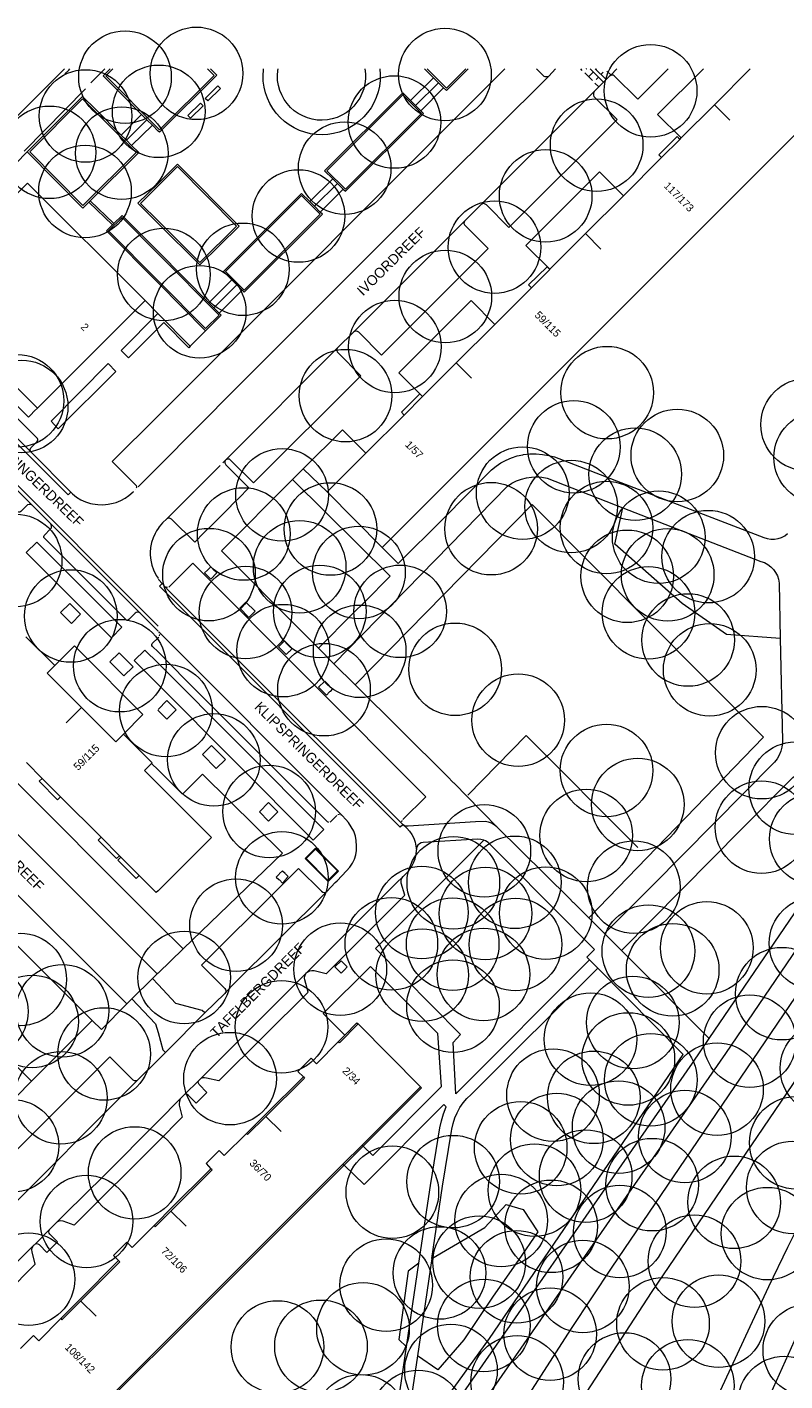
# Model space of a CAD drawing. Header units: metres. Extents: x 134994 to 136506, y 457393 to 459006.
# Tile 161 of 171: x 135982 to 136087, y 458819 to 459006. Entities that reach past the tile are written whole.
import ezdxf
from ezdxf.enums import TextEntityAlignment as Align

# ---------------------------------------------------------------- set-up
doc = ezdxf.new("R2010")
doc.units = ezdxf.units.M
for name, color, linetype, lineweight in [('B-WE-GR-BOOM-S', 250, 'Continuous', 13), ('B-WE-KG_BEBOUWING', 251, 'Continuous', 20), ('B-WE-KG_BEBOUWING TUSSENMUUR', 251, 'Continuous', 5), ('B-WE-KG_HUISNR', 251, 'Continuous', 5), ('B-WE-KG_ONDERGROND_REST', 251, 'Continuous', 5), ('B-WE-KG_STRAATNAAM', 251, 'Continuous', 5)]:
    doc.layers.add(name, color=color, linetype=linetype, lineweight=lineweight)
doc.styles.add('Styledgn000', font='dgn000.shx')

# ---------------------------------------------------------------- blocks, each defined once
blk = doc.blocks.new('SGR-BOOM_02')
blk.add_circle((0, 0), 6.4)

msp = doc.modelspace()

# ---------------------------------------------------------------- linework, layer by layer
at = {"layer": 'B-WE-KG_BEBOUWING', "flags": 128}
for points in [[(136097.16, 459000), (136084.57, 458987.4), (136066.73, 458969.57), (136048.87, 458951.71), (136030.98, 458933.82), (136023.38, 458941.49), (136028.72, 458946.84), (136034.02, 458952.13), (136036.56, 458954.68), (136041.23, 458959.34), (136046.55, 458964.66), (136051.61, 458969.72), (136054.15, 458972.27), (136054.17, 458972.29), (136059.09, 458977.21), (136064.32, 458982.44), (136069.6, 458987.72), (136072.13, 458990.24), (136072.33, 458990.44), (136076.92, 458995.04), (136081.86, 459000)], [(136051.61, 458969.72), (136051.23, 458970.11), (136053.78, 458972.64), (136054.15, 458972.27)], [(135981.73, 458921.48), (135985.71, 458917.5), (135984.88, 458916.68), (135984.65, 458916.45), (135989.41, 458911.69), (135990.5, 458910.6), (135994.17, 458906.94), (135994.28, 458907.06), (135995.22, 458907.99), (135999.18, 458904.03), (135999.1, 458903.95), (135998.27, 458903.13), (135998.13, 458902.98), (136000, 458901.11), (136007.39, 458893.73), (136000, 458886.35), (135999.75, 458886.1), (135997.39, 458888.47), (135994.86, 458891), (135994.67, 458891.2), (135992.12, 458893.74), (135986.52, 458899.34), (135983.98, 458901.89), (135981.8, 458904.07)], [(136024.92, 458865.49), (136025.8, 458866.38), (136027.49, 458868.1), (136027.65, 458867.94), (136025.08, 458865.34), (136024.92, 458865.49), (136021.9, 458862.44), (136021.15, 458863.19), (136019.31, 458861.35), (136020.09, 458860.61)], [(135972.56, 458795.26), (135985.49, 458808.19), (135986.99, 458809.69), (135998.14, 458820.83), (136000, 458822.69), (136008.26, 458830.94), (136010.62, 458833.31), (136023.75, 458846.43), (136025.71, 458848.39), (136028.35, 458851.03), (136036.42, 458859.1), (136036.27, 458859.25), (136028.2, 458851.19), (136025.55, 458848.54), (136023.59, 458846.59), (136010.46, 458833.46), (136008.06, 458831.07), (136000, 458823.01), (135997.98, 458820.99), (135986.84, 458809.85), (135985.34, 458808.35), (135972.4, 458795.42)], [(136012.21, 458852.78), (136009.14, 458849.73), (136008.45, 458850.43), (136006.63, 458848.62), (136007.31, 458847.92), (136001.6, 458842.22), (136000, 458840.62), (135999.44, 458840.06), (135999.6, 458839.9), (136000, 458840.31), (136001.76, 458842.06), (136007.46, 458847.77), (136007.31, 458847.92)], [(135980.97, 458823.04), (135982.79, 458824.86), (135983.52, 458824.14), (135986.55, 458827.19), (135986.71, 458827.02), (135989.31, 458829.64), (135994.7, 458835.05), (135994.53, 458835.22), (135993.82, 458835.93), (135995.66, 458837.76), (135996.4, 458837.02), (135999.44, 458840.06)]]:
    msp.add_lwpolyline(points, dxfattribs=at)
at = {"layer": 'B-WE-KG_BEBOUWING'}
for points in [[(136072.13, 458990.24), (136071.76, 458990.62), (136069.23, 458988.09), (136069.6, 458987.72)], [(136034.02, 458952.13), (136033.64, 458952.51), (136036.19, 458955.05), (136036.56, 458954.68)], [(135983.98, 458901.89), (135983.57, 458901.48), (135986.12, 458898.94), (135986.52, 458899.34)], [(135992.12, 458893.74), (135991.71, 458893.34), (135994.26, 458890.79), (135994.67, 458891.2)], [(135994.86, 458891), (135994.45, 458890.6), (135996.99, 458888.06), (135997.39, 458888.47)], [(136027.65, 458867.94), (136036.27, 458859.25)], [(135986.55, 458827.19), (135989.14, 458829.8), (135994.53, 458835.22)]]:
    msp.add_lwpolyline(points, dxfattribs=at)
at = {"layer": 'B-WE-KG_BEBOUWING', "flags": 128}
for points in [[(135998.2, 458967.95), (135983.34, 458953.1), (135967.09, 458969.36), (135981.95, 458984.21)], [(136012.21, 458852.78), (136014.75, 458855.31), (136020.09, 458860.61), (136020.25, 458860.45), (136014.91, 458855.15), (136012.37, 458852.63)]]:
    msp.add_lwpolyline(points, close=True, dxfattribs=at)
at = {"layer": 'B-WE-KG_BEBOUWING TUSSENMUUR'}
for p, q in [((136076.93, 458995.04), (136079.05, 458992.92)), ((136059.09, 458977.21), (136061.21, 458975.08)), ((136041.23, 458959.34), (136043.35, 458957.22)), ((135989.41, 458911.69), (135987.29, 458909.57)), ((136014.91, 458855.15), (136017.04, 458853.05)), ((136001.74, 458842.07), (136003.88, 458839.97)), ((135989.3, 458829.64), (135991.43, 458827.52))]:
    msp.add_line(p, q, dxfattribs=at)
at = {"layer": 'B-WE-KG_ONDERGROND_REST'}
for p, q in [((135992.63, 459000), (135990.72, 458998.07)), ((135993.39, 459000), (135992.43, 458999.03)), ((135992.43, 458999.03), (135993.39, 459000)), ((136047.92, 459000), (136000, 458952.04)), ((136036.84, 459000), (136038.06, 458998.77)), ((136042.89, 459000), (136039.86, 458996.98)), ((136039.86, 458996.98), (136042.89, 459000)), ((136054.96, 459000), (136054.01, 458999)), ((136058.64, 458999.78), (136058.43, 459000)), ((136060.05, 458998.38), (136058.99, 458999.43)), ((136059.21, 459000), (136059.14, 458999.93)), ((136060.17, 458999.55), (136059.52, 458998.91)), ((136061.58, 458998.15), (136059.73, 459000)), ((136060.43, 459000), (136061.93, 458998.51)), ((136060.53, 458999.91), (136060.62, 459000)), ((136061.23, 458999.21), (136061.55, 458999.53)), ((136062.05, 458999.67), (136062.57, 458999.15)), ((136069.27, 458998.74), (136070.5, 459000)), ((135992.43, 458999.03), (135994.29, 458997.16)), ((135992.43, 458999.03), (135994.29, 458997.16)), ((136034.9, 458995.61), (136038.06, 458998.77)), ((136035.61, 458994.91), (136038.77, 458998.07)), ((136038.06, 458998.77), (136038.77, 458998.07)), ((136038.77, 458998.07), (136039.48, 458997.35)), ((136060.93, 458997.5), (136060.4, 458998.03)), ((136060.87, 458998.85), (136060.55, 458998.53)), ((135989.97, 458997.23), (135981.48, 458988.61)), ((135981.9, 458988.52), (135989.56, 458996.19)), ((135981.9, 458988.52), (135989.56, 458996.19)), ((135989.56, 458996.19), (135991.4, 458994.36)), ((135989.56, 458996.19), (135991.4, 458994.36)), ((135994.29, 458997.16), (135997.73, 458993.69)), ((136036.32, 458994.19), (136039.48, 458997.35)), ((136039.48, 458997.35), (136039.86, 458996.98)), ((136039.48, 458997.35), (136039.86, 458996.98)), ((136060.27, 458996.84), (136044.66, 458981.26)), ((135991.4, 458994.36), (135994.92, 458990.84)), ((136025.89, 458983.06), (136036.69, 458993.82)), ((136025.89, 458983.06), (136036.69, 458993.82)), ((136035.61, 458994.91), (136034.9, 458995.61)), ((136036.32, 458994.19), (136035.61, 458994.91)), ((136036.69, 458993.82), (136036.32, 458994.19)), ((136036.69, 458993.82), (136036.32, 458994.19)), ((135997.73, 458993.69), (135994.92, 458990.84)), ((135995.64, 458990.12), (135998.46, 458992.95)), ((135996.35, 458989.41), (135999.21, 458992.2)), ((135997.73, 458993.69), (135998.46, 458992.95)), ((135998.46, 458992.95), (135999.21, 458992.2)), ((135999.21, 458992.2), (136000, 458991.4)), ((135994.92, 458990.84), (135995.64, 458990.12)), ((135995.64, 458990.12), (135996.35, 458989.41)), ((136020.97, 458981.64), (136024.14, 458984.8)), ((136024.14, 458984.8), (136024.8, 458984.15)), ((136021.62, 458980.99), (136024.8, 458984.15)), ((136022.43, 458980.19), (136025.61, 458983.35)), ((136024.8, 458984.15), (136025.61, 458983.35)), ((136025.61, 458983.35), (136025.89, 458983.06)), ((136025.61, 458983.35), (136025.89, 458983.06)), ((135990.61, 458981.74), (135990.43, 458981.56)), ((135993.72, 458978.43), (135990.43, 458981.56)), ((135993.9, 458978.6), (135990.61, 458981.74)), ((136021.62, 458980.99), (136020.97, 458981.64)), ((136022.43, 458980.19), (136021.62, 458980.99)), ((136042.4, 458978.98), (136044.66, 458981.26)), ((136011.89, 458969.11), (136022.71, 458979.91)), ((136011.89, 458969.11), (136022.71, 458979.91)), ((136022.71, 458979.91), (136022.43, 458980.19)), ((136022.71, 458979.91), (136022.43, 458980.19)), ((136042.4, 458978.98), (136027.03, 458963.59)), ((135993.72, 458978.43), (135993.9, 458978.6)), ((136007.02, 458967.65), (136000, 458974.72)), ((136000, 458970.42), (136006.58, 458963.79)), ((136007.02, 458967.65), (136010.19, 458970.82)), ((136007.7, 458966.96), (136010.88, 458970.13)), ((136010.19, 458970.82), (136010.88, 458970.13)), ((136010.88, 458970.13), (136011.61, 458969.39)), ((135999.96, 458966.17), (135998.2, 458967.95)), ((136007.02, 458967.65), (136007.7, 458966.96)), ((136008.43, 458966.22), (136011.61, 458969.39)), ((136011.61, 458969.39), (136011.89, 458969.11)), ((136011.61, 458969.39), (136011.89, 458969.11)), ((136000, 458966.14), (135999.96, 458966.17)), ((136004.45, 458961.65), (136000, 458966.14)), ((136008.71, 458965.94), (136006.58, 458963.79)), ((136008.71, 458965.94), (136006.58, 458963.79)), ((136007.7, 458966.96), (136008.43, 458966.22)), ((136008.71, 458965.94), (136008.43, 458966.22)), ((136008.43, 458966.22), (136008.71, 458965.94)), ((135987.57, 458941.08), (135963.56, 458965.11)), ((135982.44, 458946.99), (135965.2, 458964.22)), ((136006.58, 458963.79), (136004.45, 458961.65)), ((136027.03, 458963.59), (136024.81, 458961.4)), ((135961.51, 458960.74), (135982.58, 458939.66)), ((135961.97, 458961), (136000, 458922.93)), ((136024.81, 458961.4), (136009.38, 458945.95)), ((135982.37, 458952.1), (135982.94, 458952.69)), ((135982.94, 458952.69), (135983.34, 458953.1)), ((135987.92, 458941.46), (135982.44, 458946.99)), ((135993.66, 458945.7), (135994.29, 458945.08)), ((136008.6, 458945.16), (136007.6, 458944.16)), ((136009.33, 458945.9), (136008.95, 458945.51)), ((136009.33, 458945.9), (136009.38, 458945.95)), ((135994.29, 458945.08), (135995.29, 458944.07)), ((136000, 458944.96), (135997.25, 458942.21)), ((136007.6, 458944.16), (136004.79, 458941.35)), ((136018.59, 458943.22), (136020.06, 458944.69)), ((136023.38, 458941.49), (136020.06, 458944.69)), ((135987.92, 458941.46), (135987.57, 458941.08)), ((135996.62, 458941.57), (135996.55, 458941.5)), ((135996.88, 458941.82), (135996.89, 458941.83)), ((135997, 458942.13), (135996.99, 458942.03)), ((136011.1, 458940.6), (136012.57, 458942.07)), ((135982.58, 458939.66), (135985.16, 458937.07)), ((136003.79, 458940.34), (136001.23, 458937.77)), ((136004.79, 458941.35), (136003.79, 458940.34)), ((136007.35, 458936.83), (136010.1, 458939.59)), ((136010.1, 458939.59), (136010.11, 458939.6)), ((136010.11, 458939.6), (136010.56, 458940.06)), ((136010.56, 458940.06), (136010.63, 458940.13)), ((136010.63, 458940.13), (136011.1, 458940.6)), ((135985.16, 458937.07), (135997.53, 458924.71)), ((136006.34, 458935.82), (136007.35, 458936.83)), ((136004.82, 458931.63), (136001.64, 458928.46)), ((136037.03, 458899.35), (136004.82, 458931.63)), ((136006.82, 458930.67), (136006.89, 458930.74)), ((136007.52, 458930.89), (136007.59, 458930.82)), ((136000.55, 458928.84), (136000.94, 458928.42)), ((136001.49, 458927.84), (136000.94, 458928.42)), ((136001.3, 458928.29), (136001.11, 458928.32)), ((136001.64, 458928.46), (136001.49, 458928.34)), ((136006.76, 458929.97), (136006.69, 458930.05)), ((136009.64, 458919.68), (136001.49, 458927.84)), ((136000, 458922.23), (135997.53, 458924.71)), ((136000, 458921.33), (136000.09, 458921.43)), ((136000.1, 458922.13), (136025.43, 458896.75)), ((136000.2, 458921.98), (136000.1, 458922.13)), ((136000.2, 458921.59), (136000.24, 458921.78)), ((135962.68, 458919.11), (136000, 458881.71)), ((135989.07, 458919.59), (135990.08, 458918.58)), ((136003.85, 458915.49), (136000, 458919.37)), ((136033.82, 458895.5), (136009.64, 458919.68)), ((136017.24, 458919.47), (136017.17, 458919.55)), ((136018, 458920.39), (136018.07, 458920.32)), ((136018.15, 458919.45), (136018.08, 458919.38)), ((136022.2, 458919.91), (136024.32, 458917.73)), ((135985.71, 458917.5), (135986.88, 458918.65)), ((135986.88, 458918.65), (135986.95, 458918.72)), ((135990.08, 458918.58), (135993, 458915.65)), ((136000, 458917.8), (136022.92, 458894.84)), ((136024.32, 458917.73), (136027.26, 458914.83)), ((135999.89, 458874.84), (135959.15, 458915.54)), ((135993, 458915.65), (135994, 458914.64)), ((136023.43, 458895.9), (136003.85, 458915.49)), ((136021.45, 458893.35), (136000, 458914.87)), ((136022.87, 458913.82), (136022.8, 458913.89)), ((136023.63, 458914.73), (136023.7, 458914.66)), ((136023.77, 458913.91), (136023.7, 458913.84)), ((136001.23, 458912.64), (136000, 458911.4)), ((136002.51, 458911.35), (136001.23, 458912.64)), ((136000, 458911.29), (136001.22, 458910.07)), ((136001.22, 458910.07), (136002.51, 458911.35)), ((135957.86, 458908.41), (135995.68, 458870.7)), ((135954.7, 458904.55), (135990.9, 458868.42)), ((136040.85, 458901.29), (136039.97, 458902.18)), ((136040.92, 458901.22), (136040.85, 458901.29)), ((136044.56, 458897.5), (136040.92, 458901.22)), ((136033.85, 458896.19), (136037.03, 458899.35)), ((136024.71, 458896.76), (136023.85, 458895.9)), ((136025.06, 458896.9), (136024.86, 458896.86)), ((136025.43, 458896.75), (136025.26, 458896.86)), ((136025.95, 458896.19), (136025.43, 458896.75)), ((136044.63, 458897.43), (136044.56, 458897.5)), ((136045.85, 458896.19), (136044.63, 458897.43)), ((136022.92, 458894.84), (136021.45, 458893.35)), ((136023.59, 458895.81), (136023.43, 458895.9)), ((136023.85, 458895.9), (136023.73, 458895.82)), ((136033.7, 458895.88), (136033.76, 458896.07)), ((136033.82, 458895.5), (136033.72, 458895.67)), ((136033.86, 458895.46), (136033.84, 458895.48)), ((136045.92, 458896.12), (136045.85, 458896.19)), ((136046.83, 458895.2), (136045.92, 458896.12)), ((136056.87, 458885.26), (136046.83, 458895.2)), ((136045.05, 458893.33), (136030.07, 458878.35)), ((136020.46, 458890.8), (136021.76, 458892.11)), ((136021.76, 458892.11), (136024.8, 458889.09)), ((136023.49, 458887.78), (136020.46, 458890.8)), ((136024.8, 458889.09), (136023.49, 458887.78)), ((136016.7, 458887.91), (136016.77, 458887.84)), ((136016.8, 458888.72), (136016.73, 458888.65)), ((136017.62, 458888.69), (136017.55, 458888.76)), ((136017.56, 458887.82), (136017.63, 458887.89)), ((136006.02, 458876.05), (136016.77, 458886.8)), ((136056.87, 458885.26), (136057.34, 458884.79)), ((136057.34, 458884.79), (136057.41, 458884.72)), ((136057.41, 458884.72), (136057.89, 458884.26)), ((136057.89, 458884.26), (136059.55, 458882.62)), ((136003.48, 458878.31), (136000, 458881.71)), ((136058.05, 458880.53), (136057.05, 458881.54)), ((136059.55, 458882.62), (136061.71, 458880.44)), ((136060.34, 458878.23), (136058.05, 458880.53)), ((136061.71, 458880.44), (136064.05, 458878.09)), ((136000, 458874.95), (136003.48, 458878.31)), ((136064.05, 458878.09), (136076.17, 458865.9)), ((136025.88, 458876.09), (136025.81, 458876.16)), ((136060.8, 458875.65), (136059.64, 458876.81)), ((135967.07, 458875.38), (135982.51, 458860)), ((135996.39, 458871.41), (135999.23, 458874.2)), ((135999.89, 458874.84), (135999.23, 458874.2)), ((136000, 458873.37), (135999.23, 458874.2)), ((136000, 458874.95), (135999.89, 458874.84)), ((136005.76, 458860.25), (136020.53, 458875)), ((136025.95, 458875.6), (136026.02, 458875.67)), ((136072.61, 458863.73), (136060.8, 458875.65)), ((136006.46, 458869.45), (136009.25, 458872.16)), ((135996.39, 458871.41), (135995.68, 458870.7)), ((135982.51, 458860), (135990.9, 458868.42)), ((136006.46, 458869.45), (136001.03, 458864)), ((136073.9, 458862.51), (136076.17, 458865.9)), ((135997.13, 458860.1), (136000, 458862.97)), ((136000, 458862.97), (136001.03, 458864)), ((135940.54, 458803.49), (135997.13, 458860.1)), ((135980.39, 458857.85), (135982.51, 458860)), ((136003.66, 458858.17), (136005.64, 458860.13)), ((136005.64, 458860.13), (136005.76, 458860.25)), ((136000, 458854.51), (136003.07, 458857.57)), ((136003.07, 458857.57), (136003.14, 458857.68)), ((136005.27, 458856.97), (136006.76, 458858.44)), ((136028.2, 458851.19), (136028.35, 458851.03)), ((136025.55, 458848.54), (136025.71, 458848.39)), ((135985.77, 458840.3), (135985.04, 458839.55)), ((135985.92, 458840.45), (135985.77, 458840.3)), ((135985.04, 458839.55), (135982.95, 458837.46)), ((135982.73, 458837.24), (135968.41, 458822.94)), ((135984.62, 458836.31), (135986.12, 458837.81)), ((136034.36, 458823.28), (136036.07, 458834.86)), ((136037.86, 458835.5), (136035.87, 458822.05))]:
    msp.add_line(p, q, dxfattribs=at)
at = {"layer": 'B-WE-KG_ONDERGROND_REST', "flags": 128}
for points in [[(135987.07, 459000), (135977.02, 458989.98), (135966.05, 458979), (135964.9, 458977.83)], [(135987.11, 458999.3), (135987.65, 458999.83), (135987.82, 459000)], [(136000, 458991.76), (135992.78, 458999.03), (135993.74, 459000)], [(136007.27, 459000), (136008.14, 458999.12), (136000.18, 458991.22), (136000, 458991.4)], [(136006.83, 459000), (136007.74, 458999.08), (136000.18, 458991.58), (136000, 458991.76)], [(136000, 458753.83), (136010.93, 458768.71), (136037.63, 458805), (136078.49, 458863.84), (136113, 458914.57), (136141.45, 458956.34), (136144.1, 458960.12), (136147.62, 458965.27), (136151.08, 458970.47), (136154.47, 458975.71), (136157.79, 458980.99), (136161.04, 458986.32), (136169.12, 459000)], [(136030.66, 459000), (136030.72, 458999.2), (136030.7, 458998.39), (136030.6, 458997.59), (136030.42, 458996.81), (136030.17, 458996.04), (136029.84, 458995.31), (136029.44, 458994.61), (136028.97, 458993.96), (136028.44, 458993.35), (136027.86, 458992.8), (136027.22, 458992.31), (136026.53, 458991.89), (136025.81, 458991.53), (136025.05, 458991.25), (136024.27, 458991.05), (136023.48, 458990.92), (136022.68, 458990.88), (136021.87, 458990.91), (136021.07, 458991.03), (136020.29, 458991.22), (136019.53, 458991.49), (136018.8, 458991.83), (136018.11, 458992.24), (136017.47, 458992.72), (136016.87, 458993.26), (136016.33, 458993.86), (136015.86, 458994.51), (136015.45, 458995.2), (136015.11, 458995.93), (136014.84, 458996.69), (136014.65, 458997.47), (136014.54, 458998.27), (136014.51, 458999.08), (136014.56, 458999.88), (136014.57, 459000)], [(136028.6, 459000), (136028.68, 458999.31), (136028.67, 458998.61), (136028.59, 458997.92), (136028.43, 458997.24), (136028.19, 458996.58), (136027.88, 458995.96), (136027.5, 458995.37), (136027.05, 458994.84), (136026.55, 458994.35), (136025.99, 458993.93), (136025.39, 458993.58), (136024.75, 458993.29), (136024.09, 458993.08), (136023.4, 458992.95), (136022.7, 458992.9), (136022.01, 458992.92), (136021.32, 458993.03), (136020.64, 458993.22), (136020, 458993.48), (136019.38, 458993.81), (136018.81, 458994.21), (136018.29, 458994.67), (136017.83, 458995.2), (136017.42, 458995.77), (136017.09, 458996.38), (136016.83, 458997.02), (136016.64, 458997.7), (136016.53, 458998.39), (136016.5, 458999.08), (136016.55, 458999.78), (136016.58, 459000)], [(136037.19, 459000), (136039.86, 458997.33), (136042.54, 459000)], [(136041.36, 458790.34), (136054.05, 458809.02), (136057.52, 458814.36), (136068.22, 458830.78), (136139.91, 458936.35), (136148.32, 458948.87), (136158.92, 458964.96), (136162.34, 458970.16), (136182.78, 459000)], [(136048.44, 458812.38), (136049.58, 458814.05), (136057.14, 458825.82), (136062.78, 458834.3), (136137.31, 458944.13), (136143.89, 458954.03), (136150.23, 458964), (136174.79, 459000)], [(136052.32, 459000), (136053.32, 458999), (136053.46, 458998.96), (136053.73, 458998.94), (136054.01, 458999)], [(136063.42, 459000), (136062.58, 458999.14)], [(136075.4, 459000), (136069.06, 458993.66), (136072.33, 458990.44)], [(136054.01, 458999), (136039.27, 458984.34), (136010.86, 458955.91), (136000, 458944.96)], [(136006.52, 458995.9), (136008.26, 458997.63), (136008.61, 458997.27), (136006.88, 458995.55), (136006.52, 458995.9)], [(136060.93, 458997.5), (136062.45, 458999.01)], [(136062.58, 458999.14), (136062.45, 458999.01)], [(136069.27, 458998.74), (136066.31, 458995.79), (136063.07, 458999.02), (136062.89, 458999.1), (136062.7, 458999.12), (136062.51, 458999.05), (136062.45, 458999.01)], [(135982.26, 458988.52), (135989.56, 458995.84), (135996.98, 458988.43), (135989.61, 458981.09), (135982.26, 458988.52)], [(136034.9, 458995.61), (136033.83, 458996.68), (136023.03, 458985.91), (136024.14, 458984.8)], [(136023.31, 458985.91), (136025.89, 458983.35), (136036.4, 458993.82), (136033.83, 458996.4), (136023.31, 458985.91)], [(136060.27, 458996.84), (136060.19, 458996.61), (136060.19, 458996.36), (136060.24, 458996.19), (136063.46, 458992.97), (136048.51, 458978.05), (136045.38, 458981.17), (136045.22, 458981.3), (136045.03, 458981.36), (136044.83, 458981.34), (136044.66, 458981.26)], [(136060.27, 458996.84), (136060.93, 458997.5)], [(136004.13, 458993.53), (136005.87, 458995.26), (136006.22, 458994.9), (136004.48, 458993.17), (136004.13, 458993.53)], [(135981.9, 458988.52), (135978.72, 458985.25), (135967.11, 458973.69)], [(135981.9, 458988.52), (135989.61, 458980.74), (135990.43, 458981.56)], [(135990.61, 458981.74), (135997.33, 458988.43), (135996.35, 458989.41)], [(136000, 458978.63), (136005.79, 458972.88), (136011.21, 458978.25), (136002.7, 458986.83), (136000, 458984.15)], [(136000, 458978.98), (136005.79, 458973.23), (136010.86, 458978.25), (136002.7, 458986.48), (136000, 458983.8)], [(136076.17, 458865.9), (136105.98, 458909.64), (136138.48, 458957.42), (136142.16, 458962.7), (136145.76, 458968.01), (136149.3, 458973.37), (136152.77, 458978.77), (136156.18, 458984.22), (136158.37, 458987.8)], [(136064.32, 458982.44), (136061.04, 458985.75), (136050.85, 458975.59), (136054.17, 458972.29)], [(136000, 458978.63), (135997.21, 458981.4), (136000, 458984.15)], [(136000, 458978.98), (135997.57, 458981.39), (136000, 458983.8)], [(136020.97, 458981.64), (136019.85, 458982.76), (136009.05, 458971.97), (136010.19, 458970.82)], [(136009.33, 458971.97), (136011.89, 458969.39), (136022.43, 458979.91), (136019.85, 458982.48), (136009.33, 458971.97)], [(136000, 458970.7), (135993.17, 458977.58), (135995.02, 458979.46), (136000, 458974.44)], [(136000, 458974.72), (135995.02, 458979.74), (135993.9, 458978.6)], [(136042.4, 458978.98), (136042.31, 458978.81), (136042.29, 458978.61), (136042.36, 458978.43), (136042.48, 458978.29), (136045.64, 458975.16), (136030.89, 458960.39), (136027.74, 458963.6), (136027.57, 458963.7), (136027.37, 458963.74), (136027.17, 458963.69), (136027.03, 458963.59)], [(136000, 458970.42), (135992.89, 458977.58), (135993.72, 458978.43)], [(136000, 458970.7), (136006.58, 458964.07), (136008.43, 458965.94), (136000, 458974.44)], [(136046.55, 458964.66), (136043.26, 458967.96), (136033.27, 458957.96), (136036.56, 458954.68)], [(135999.96, 458966.17), (135994.89, 458961.07), (135995.91, 458960.04), (136000, 458964.13)], [(135982.44, 458946.99), (135982.35, 458947.17), (135982.34, 458947.38), (135982.4, 458947.58), (135982.46, 458947.66), (135983.29, 458948.48), (135983.37, 458948.6), (135983.38, 458948.75), (135983.32, 458948.88), (135967.12, 458965.11), (135967.01, 458965.2), (135966.86, 458965.21), (135966.73, 458965.15), (135965.87, 458964.25), (135965.7, 458964.14), (135965.51, 458964.11), (135965.31, 458964.15), (135965.2, 458964.22)], [(136004.45, 458961.65), (136004.24, 458961.44), (136000.79, 458964.92), (136000, 458964.13)], [(135982.58, 458939.66), (135982.38, 458939.74), (135982.16, 458939.76), (135981.95, 458939.69), (135981.88, 458939.64), (135981.02, 458938.78), (135980.9, 458938.7), (135980.76, 458938.69), (135980.62, 458938.75), (135977.04, 458942.32), (135960.64, 458958.77), (135960.55, 458958.89), (135960.54, 458959.03), (135960.64, 458959.19), (135961.49, 458960.04), (135961.61, 458960.2), (135961.65, 458960.39), (135961.61, 458960.59), (135961.51, 458960.74)], [(136024.81, 458961.4), (136024.72, 458961.23), (136024.7, 458961.04), (136024.76, 458960.86), (136024.85, 458960.76), (136028.02, 458957.56), (136013.21, 458942.76), (136010.03, 458945.9), (136009.86, 458946.01), (136009.67, 458946.04), (136009.47, 458946), (136009.38, 458945.95)], [(135985.2, 458951.3), (135986.21, 458950.21), (135994.16, 458958.15), (135993.12, 458959.24), (135985.2, 458951.3)], [(135980.04, 458953.86), (135982.08, 458951.81), (135982.37, 458952.1)], [(136000, 458952.04), (135993.66, 458945.7)], [(136020.06, 458944.69), (136025.49, 458950.09), (136028.72, 458946.84)], [(136009.33, 458945.9), (136009.24, 458945.72), (136009.23, 458945.53), (136009.3, 458945.35), (136009.38, 458945.25), (136012.57, 458942.07)], [(136030.98, 458933.82), (136033.17, 458931.58), (136039.39, 458937.78), (136046.11, 458944.53), (136046.73, 458945.05), (136047.39, 458945.51), (136048.1, 458945.9), (136048.85, 458946.22), (136049.62, 458946.47), (136050.41, 458946.64), (136050.52, 458946.66), (136051.4, 458946.75), (136052.28, 458946.75), (136053.16, 458946.68), (136054.03, 458946.53), (136054.79, 458946.33), (136063.95, 458942.82), (136083.72, 458935.19), (136084.2, 458935.04), (136084.7, 458934.96), (136085.2, 458934.96), (136085.7, 458935.04), (136086.18, 458935.2), (136086.63, 458935.44), (136087.03, 458935.74)], [(135995.29, 458944.07), (135996.83, 458942.54), (135996.95, 458942.39), (135997.01, 458942.2), (135997, 458942.13)], [(136024.32, 458917.73), (136048.32, 458942.29), (136048.92, 458942.69), (136049.56, 458943.02), (136050.23, 458943.27), (136050.92, 458943.45), (136051.64, 458943.55), (136052.35, 458943.58), (136053.07, 458943.52), (136053.77, 458943.38), (136064.25, 458939.31)], [(135987.92, 458941.46), (135988.18, 458941.22), (135988.74, 458940.79), (135989.34, 458940.42), (135989.98, 458940.13), (135990.64, 458939.91), (135990.95, 458939.84), (135991.66, 458939.74), (135992.37, 458939.72), (135993.08, 458939.79), (135993.77, 458939.93), (135994.2, 458940.05), (135994.83, 458940.29), (135995.43, 458940.61), (135995.98, 458940.99), (135996.55, 458941.5)], [(136022.2, 458919.91), (136019.77, 458922.29), (136008.78, 458933.34), (136018.59, 458943.22)], [(136022.2, 458919.91), (136027.02, 458924.76), (136028.52, 458926.23), (136032.09, 458929.87), (136018.59, 458943.22)], [(136059.55, 458882.62), (136083.7, 458907.57), (136051.71, 458939.78), (136027.26, 458914.83)], [(136001.23, 458937.77), (136000.63, 458937.2), (136000.17, 458936.68), (136000, 458936.44)], [(136006.34, 458935.82), (136005.06, 458934.54), (136001.86, 458937.72), (136001.77, 458937.79), (136001.6, 458937.86), (136001.4, 458937.85), (136001.23, 458937.77)], [(136086, 458921.21), (136078.56, 458921.76), (136072.46, 458926.07), (136063.16, 458934.28), (136064.25, 458939.31)], [(136064.25, 458939.31), (136083.33, 458931.89), (136083.83, 458931.72), (136084.29, 458931.47), (136084.7, 458931.16), (136085.07, 458930.79), (136085.37, 458930.37), (136085.61, 458929.91), (136085.77, 458929.42), (136085.85, 458928.9), (136085.85, 458928.88), (136086, 458921.21)], [(135997.53, 458924.71), (135997.37, 458924.82), (135997.17, 458924.85), (135996.98, 458924.81), (135996.83, 458924.71), (135995.96, 458923.84), (135995.84, 458923.75), (135995.7, 458923.74), (135995.57, 458923.81), (135984.29, 458935.09), (135984.2, 458935.21), (135984.19, 458935.35), (135984.26, 458935.48), (135985.14, 458936.37), (135985.25, 458936.55), (135985.28, 458936.76), (135985.23, 458936.96), (135985.16, 458937.07)], [(136000, 458936.44), (135999.77, 458936.11), (135999.58, 458935.77), (135999.3, 458935.14), (135999.09, 458934.48), (135998.96, 458933.8), (135998.91, 458933.11), (135998.92, 458932.77), (135998.99, 458932.07), (135999.14, 458931.39), (135999.36, 458930.72), (135999.76, 458929.92), (136000, 458929.55)], [(135981.78, 458933.13), (135983.23, 458934.57), (135995.01, 458922.78), (135993.55, 458921.32), (135981.78, 458933.13)], [(136006.82, 458930.67), (136006.44, 458930.29), (136006.69, 458930.05)], [(136007.59, 458930.82), (136008.12, 458930.29), (136007.29, 458929.44), (136006.76, 458929.97)], [(136006.89, 458930.74), (136007.28, 458931.13), (136007.52, 458930.89)], [(136000, 458929.54), (136000.12, 458929.36), (136000.55, 458928.84)], [(136033.84, 458895.48), (136033.47, 458895.12), (136000.18, 458928.45), (136000.55, 458928.84)], [(135986.52, 458924.81), (135987.8, 458926.08), (135989.3, 458924.58), (135988.03, 458923.31), (135986.52, 458924.81)], [(136011.31, 458925.43), (136012.14, 458926.26), (136013.41, 458925), (136012.57, 458924.14), (136011.31, 458925.43)], [(136000, 458919.37), (135999.23, 458920.14), (135999.14, 458920.26), (135999.13, 458920.4), (135999.2, 458920.53), (136000, 458921.33)], [(136018, 458920.39), (136017.48, 458920.89), (136016.66, 458920.06), (136017.17, 458919.55)], [(136086, 458921.21), (136086.34, 458907.14), (136086.33, 458906.8), (136086.25, 458906.21), (136086.1, 458905.64), (136085.87, 458905.1), (136085.57, 458904.59), (136085.2, 458904.12), (136068.36, 458887.09), (136061.71, 458880.44)], [(135986.95, 458918.72), (135988.46, 458920.2), (135989.07, 458919.59)], [(135993.34, 458917.98), (135994.64, 458919.26), (135996.55, 458917.33), (135995.27, 458916.05), (135993.34, 458917.98)], [(135996.7, 458918.18), (135998.18, 458919.62), (136000, 458917.8)], [(136017.24, 458919.47), (136017.71, 458919.01), (136018.08, 458919.38)], [(136018.07, 458920.32), (136018.55, 458919.84), (136018.15, 458919.45)], [(136000, 458914.87), (135996.7, 458918.18)], [(136023.63, 458914.73), (136023.05, 458915.31), (136022.2, 458914.49), (136022.8, 458913.89)], [(135994, 458914.64), (135997.89, 458910.74), (135995.22, 458907.99)], [(136022.87, 458913.82), (136023.27, 458913.41), (136023.7, 458913.84)], [(136023.7, 458914.66), (136024.11, 458914.25), (136023.77, 458913.91)], [(136027.26, 458914.83), (136039.97, 458902.18)], [(135999.95, 458911.35), (136000, 458911.29)], [(136066.32, 458892.33), (136050.89, 458907.81), (136042.83, 458899.56)], [(136006.12, 458905.18), (136007.39, 458906.45), (136009.33, 458904.52), (136008.05, 458903.24), (136006.12, 458905.18)], [(136000, 458903.06), (135999.1, 458903.95)], [(136064.05, 458878.09), (136080.72, 458894.91), (136087.76, 458902.02), (136088.15, 458902.34), (136088.58, 458902.58), (136089.05, 458902.76), (136089.55, 458902.86), (136090.05, 458902.88), (136090.31, 458902.86), (136097.85, 458901.16), (136099.65, 458903.78), (136096.55, 458904.57)], [(136003.48, 458878.31), (136017.2, 458891.57), (136006.15, 458902.48), (136003.39, 458899.7), (136000, 458903.06)], [(136014, 458897.26), (136015.28, 458898.55), (136016.57, 458897.26), (136015.28, 458895.98), (136014, 458897.26)], [(136023.32, 458886.26), (136024.49, 458887.49), (136024.75, 458887.73), (136026.07, 458889.1), (136026.5, 458889.6), (136026.86, 458890.15), (136027.15, 458890.73), (136027.32, 458891.31), (136027.42, 458891.9), (136027.44, 458892.51), (136027.4, 458893.28), (136027.29, 458893.88), (136027.06, 458894.58), (136026.71, 458895.2), (136026.31, 458895.78), (136025.95, 458896.19)], [(136046.83, 458895.2), (136046.48, 458895.48), (136046.09, 458895.7), (136045.67, 458895.85), (136045.23, 458895.92), (136043.89, 458895.9), (136034.59, 458895.26), (136034.31, 458895.26), (136034.05, 458895.34), (136033.86, 458895.46)], [(136033.86, 458895.46), (136034.38, 458894.99), (136034.77, 458894.58), (136035.09, 458894.12), (136035.35, 458893.61), (136035.53, 458893.08), (136035.64, 458892.52), (136035.71, 458892.03)], [(136045.05, 458893.33), (136044.61, 458893.44), (136044.15, 458893.48), (136036.65, 458893.02), (136036.37, 458892.97), (136036.12, 458892.84), (136035.92, 458892.64), (136035.78, 458892.4), (136035.72, 458892.13), (136035.71, 458892.03)], [(136057.05, 458881.54), (136045.65, 458893.01), (136045.26, 458893.24), (136045.05, 458893.33)], [(136020.32, 458890.81), (136021.76, 458892.26), (136024.96, 458889.08), (136023.5, 458887.61), (136020.32, 458890.81)], [(136033.87, 458888.33), (136034.6, 458889.06), (136035.04, 458889.67), (136035.33, 458890.2), (136035.53, 458890.77), (136035.66, 458891.36), (136035.71, 458892.03)], [(136016.77, 458886.8), (136019.41, 458889.43), (136022.61, 458886.27), (136022.78, 458886.16), (136022.98, 458886.12), (136023.18, 458886.16), (136023.32, 458886.26)], [(136016.8, 458888.72), (136017.18, 458889.11), (136017.55, 458888.76)], [(136016.73, 458888.65), (136016.34, 458888.25), (136016.7, 458887.91)], [(136017.56, 458887.82), (136017.2, 458887.42), (136016.77, 458887.84)], [(136017.63, 458887.89), (136018, 458888.31), (136017.62, 458888.69)], [(136020.53, 458875), (136032.91, 458887.39), (136033.87, 458888.33)], [(136023.24, 458874.84), (136034.09, 458885.74), (136033.62, 458887.4), (136033.59, 458887.58), (136033.61, 458887.85), (136033.7, 458888.11), (136033.87, 458888.33)], [(136023.32, 458886.26), (136010.2, 458873.2), (136009.25, 458872.16)], [(136059.64, 458876.81), (136041.17, 458858.26), (136040.78, 458865.39), (136041.79, 458866.46), (136030.07, 458878.35)], [(136059.64, 458876.81), (136059.29, 458877.16), (136060.34, 458878.23)], [(136006.02, 458876.05), (136009.21, 458872.85), (136009.33, 458872.68), (136009.37, 458872.48), (136009.33, 458872.28), (136009.25, 458872.16)], [(136032.71, 458872.55), (136029.36, 458875.88), (136022.83, 458869.36), (136025.8, 458866.38)], [(136025.81, 458876.16), (136025.31, 458876.65), (136024.45, 458875.81), (136025.32, 458874.96), (136025.95, 458875.6)], [(136025.88, 458876.09), (136026.16, 458875.81), (136026.02, 458875.67)], [(136008.38, 458860.08), (136020.76, 458872.34), (136020.31, 458874.01), (136020.26, 458874.28), (136020.29, 458874.56), (136020.39, 458874.82), (136020.53, 458875)], [(136023.24, 458874.84), (136021.56, 458875.26), (136021.24, 458875.28), (136020.92, 458875.21), (136020.53, 458875)], [(136037.86, 458835.5), (136039.34, 458845.52), (136040.58, 458853.13), (136040.62, 458853.39), (136040.78, 458854.17), (136041.02, 458854.93), (136041.34, 458855.66), (136041.73, 458856.36), (136042.18, 458857.01), (136042.7, 458857.62), (136043.28, 458858.17), (136060.8, 458875.65)], [(136006.46, 458869.45), (136006.11, 458869.8), (136002.44, 458870.75), (136000, 458873.37)], [(136032.71, 458872.55), (136038.61, 458866.67), (136039.14, 458859.22), (136029.69, 458849.73), (136028.35, 458851.03)], [(135995.68, 458870.7), (135992.17, 458867.18), (135990.9, 458868.42)], [(135996.39, 458871.41), (135999.66, 458867.97), (136000, 458866.76)], [(136081.83, 458826.11), (136084.41, 458831.62), (136087.06, 458837.09), (136089.79, 458842.53), (136092.58, 458847.92), (136095.45, 458853.29), (136098.39, 458858.61), (136101.4, 458863.9), (136104.47, 458869.14), (136105.52, 458870.88)], [(136000, 458866.76), (136000.68, 458864.35), (136001.03, 458864)], [(135997.13, 458860.1), (135996.93, 458860.05), (135996.72, 458860.08), (135996.56, 458860.17), (135993.35, 458863.4), (135937.35, 458807.39), (135940.53, 458804.21), (135940.62, 458804), (135940.64, 458803.77), (135940.57, 458803.55), (135940.54, 458803.49)], [(136035.87, 458822.05), (136035.09, 458816.79), (136034.62, 458808.92), (136045.83, 458824.43), (136072.61, 458863.73)], [(136000, 458758.95), (136008.5, 458770.55), (136035.12, 458806.73), (136073.9, 458862.51)], [(136006.76, 458858.44), (136005.66, 458859.56), (136005.57, 458859.73), (136005.55, 458859.92), (136005.62, 458860.1), (136005.64, 458860.13)], [(136008.38, 458860.08), (136006.69, 458860.44), (136006.44, 458860.5), (136006.17, 458860.48), (136005.93, 458860.39), (136005.76, 458860.25)], [(136003.07, 458857.57), (136002.95, 458857.25), (136002.9, 458856.91), (136002.9, 458856.72), (136003.35, 458855.03), (136000, 458851.69)], [(136003.14, 458857.68), (136003.57, 458858.1), (136003.66, 458858.17)], [(136005.27, 458856.97), (136004.19, 458858.06), (136004.04, 458858.17), (136003.85, 458858.21), (136003.67, 458858.17), (136003.66, 458858.17)], [(136039.51, 458856.81), (136028.47, 458845.72), (136025.71, 458848.39)], [(136036.07, 458834.86), (136037.66, 458845.6), (136038.96, 458853.55), (136039.17, 458854.55), (136039.46, 458855.52), (136039.84, 458856.49), (136039.51, 458856.81)], [(136000, 458854.51), (135992.53, 458846.98), (135987.2, 458841.74), (135985.92, 458840.45)], [(136000, 458851.69), (135988.41, 458840.11), (135986.86, 458840.68), (135986.56, 458840.7), (135986.27, 458840.65), (135986.01, 458840.51), (135985.92, 458840.45)], [(136037.86, 458835.5), (136045.19, 458839.78), (136048.14, 458842.95), (136050.48, 458842.29), (136052.49, 458839.18), (136049.77, 458835.22), (136046.32, 458830.3), (136042.29, 458824.26), (136038.67, 458820.09), (136035.87, 458822.05)], [(135986.12, 458837.81), (135985.06, 458838.85), (135984.94, 458839.01), (135984.9, 458839.2), (135984.93, 458839.39), (135985.04, 458839.55)], [(135983.01, 458834.72), (135982.58, 458836.42), (135982.55, 458836.7), (135982.59, 458836.97), (135982.72, 458837.22), (135982.73, 458837.24)], [(135982.73, 458837.24), (135982.85, 458837.38), (135982.95, 458837.46)], [(135984.62, 458836.31), (135983.59, 458837.37), (135983.44, 458837.49), (135983.26, 458837.55), (135983.07, 458837.53), (135982.95, 458837.46)], [(135983.01, 458834.72), (135971.06, 458822.71), (135969.31, 458823.16), (135969, 458823.17), (135968.7, 458823.1), (135968.43, 458822.95), (135968.41, 458822.94)], [(136036.07, 458834.86), (136034.56, 458833.73), (136033.29, 458824.29), (136034.36, 458823.28)], [(136090.01, 458828.66), (136085.01, 458817.63), (136081.26, 458809.51), (136072.93, 458791.63), (136065.65, 458775.67), (136058.3, 458759.83), (136053.73, 458749.94), (136045.77, 458733.66), (136031.05, 458707.39)], [(136046.64, 458750.17), (136050.71, 458758.94), (136068.38, 458797.04), (136081.83, 458826.11)], [(136000, 458761.8), (136007.13, 458771.54), (136032.84, 458806.56), (136033.48, 458817.34), (136034.36, 458823.28)]]:
    msp.add_lwpolyline(points, dxfattribs=at)

# ---------------------------------------------------------------- block references
at = {"layer": 'B-WE-GR-BOOM-S'}
for p in [(135995.43, 458998.86), (136005.31, 458999.37), (136039.66, 458999.2), (136068.09, 458996.95), (135989.98, 458993.48), (136000.09, 458994.12), (136032.67, 458992.64), (136060.63, 458989.43), (135984.98, 458988.45), (135994.98, 458988.32), (136025.8, 458986.27), (135989.9, 458983.02), (136053.58, 458982.43), (136019.4, 458979.65), (136046.5, 458975.35), (136000.8, 458971.57), (136011.73, 458972.28), (136039.71, 458968.52), (136005.75, 458966.41), (136032.74, 458961.59), (135980.57, 458954.1), (136025.92, 458954.81), (136062.09, 458955.22), (135981.14, 458953.32), (136089.73, 458950.8), (136057.48, 458947.74), (136071.78, 458946.54), (136091.53, 458946.26), (136065.96, 458943.95), (136017.14, 458941.08), (136050.41, 458941.34), (136057.1, 458939.47), (136011.84, 458935.68), (136023.83, 458936.37), (136046.04, 458936.41), (136062, 458936.57), (136069.21, 458935.23), (135980.31, 458932.03), (136076.04, 458932.55), (136007.04, 458930.06), (136019.57, 458931.15), (136027.77, 458930.36), (136064.86, 458929.83), (136070.45, 458930.03), (135987.93, 458924.34), (136012.09, 458924.81), (136022.35, 458924.96), (136033.46, 458924.98), (136067.8, 458924.77), (136073.27, 458921.02), (136017.31, 458919.55), (136027.87, 458919.46), (135994.7, 458917.47), (136041.07, 458916.97), (136076.26, 458916.91), (136022.94, 458914.15), (136001.09, 458911.26), (136049.78, 458909.94), (136083.47, 458905.44), (136007.72, 458904.44), (136061.99, 458902.99), (136088.08, 458900.52), (136066.31, 458898.29), (136015.35, 458897.31), (136059.19, 458894), (136083.41, 458895.14), (136090.93, 458893.53), (136045.1, 458891.86), (136017.12, 458888.13), (136040.82, 458887.46), (136049.31, 458887.52), (136065.76, 458886.86), (136036.45, 458883.34), (136045.25, 458883.2), (136053.61, 458883.26), (136010.78, 458881.58), (136032.25, 458879.01), (136040.73, 458878.97), (136049.4, 458878.92), (136090.88, 458879.08), (136067.78, 458878.01), (136075.86, 458878.45), (136025.19, 458875.5), (136071.14, 458875.42), (135980.94, 458874.09), (136003.62, 458874.36), (136036.5, 458874.67), (136044.98, 458874.77), (136086.23, 458872.12), (135975.62, 458869.65), (135986.78, 458869.76), (136040.77, 458870.4), (135982.58, 458868.28), (136065.63, 458868.13), (136017.07, 458867.53), (136059.78, 458865.83), (136081.79, 458865.54), (135992.55, 458863.78), (136065.01, 458863.09), (136009.95, 458860.37), (136068.12, 458860.21), (136092.4, 458861.8), (136077.27, 458858.91), (135986.57, 458857.72), (136054.6, 458858.1), (136060.23, 458857.78), (136063.67, 458853.66), (135979.86, 458851.07), (136050.13, 458850.81), (136055.12, 458851.95), (136072.83, 458852.37), (136088.16, 458851.51), (135996.77, 458847.33), (136040.78, 458846.13), (136059.11, 458846.9), (136068.29, 458845.71), (136087.74, 458845.33), (136032.39, 458844.67), (136052.03, 458844.96), (136079.64, 458843.27), (135990.1, 458840.61), (136047.43, 458840.75), (136054.33, 458839.95), (136063.83, 458839.23), (136084.25, 458838.94), (136044.39, 458834.99), (136074.15, 458835.13), (135982.08, 458832.63), (136038.9, 458833.5), (136049.56, 458832.97), (136031.54, 458831.81), (136058.73, 458831.64), (136069.8, 458826.46), (136077.48, 458826.82), (136028.33, 458825.78), (136045.03, 458826.24), (136054.19, 458825.05), (136016.5, 458823.27), (136022.52, 458823.36), (136090.03, 458822.82), (136040.49, 458820.01), (136049.63, 458818.46), (136064.48, 458818.84), (136073.25, 458817.89), (136086.56, 458815.58), (136035.95, 458813.66), (136028.04, 458813.06)]:
    msp.add_blockref('SGR-BOOM_02', p, dxfattribs=at)

# ---------------------------------------------------------------- texts
at = {"layer": 'B-WE-KG_HUISNR', "linetype": 'Continuous', "style": 'Styledgn000'}
for s, rotation, p in [('117/173', 314.9922, (136070.21, 458984.1)), ('59/115', 314.9922, (136052.35, 458966.23)), ('1/57', 314.9922, (136034.44, 458948.31)), ('2/34', 314.876, (136025.76, 458861.72)), ('36/70', 314.876, (136012.92, 458848.96)), ('72/106', 314.876, (136000.7, 458836.81)), ('108/142', 314.9612, (135987.41, 458823.5))]:
    msp.add_text(s, height=1.054, rotation=rotation, dxfattribs=at).set_placement(p, align=Align.MIDDLE_LEFT)
for s, height, rotation, p in [('2', 1.05, 313.7059, (135990.15, 458964.01)), ('59/115', 1.054, 45.0309, (135991.62, 458906.33))]:
    msp.add_text(s, height=height, rotation=rotation, dxfattribs=at).set_placement(p, align=Align.MIDDLE_RIGHT)
at = {"layer": 'B-WE-KG_STRAATNAAM', "style": 'Styledgn000'}
for s, rotation, p in [('IVOORDREEF', 44.6996, (136028.32, 458968.53)), ('KLIPSPRINGERDREEF', 315.9524, (135974.37, 458950.54)), ('KLIPSPRINGERDREEF', 315.2528, (136013.22, 458911.64)), ('GIRAFFEDREEF', 314.9929, (135973.14, 458896.4)), ('TAFELBERGDREEF', 45, (136008.08, 458865.92))]:
    msp.add_text(s, height=1.4, rotation=rotation, dxfattribs=at).set_placement(p)

doc.saveas('drawing.dxf')
